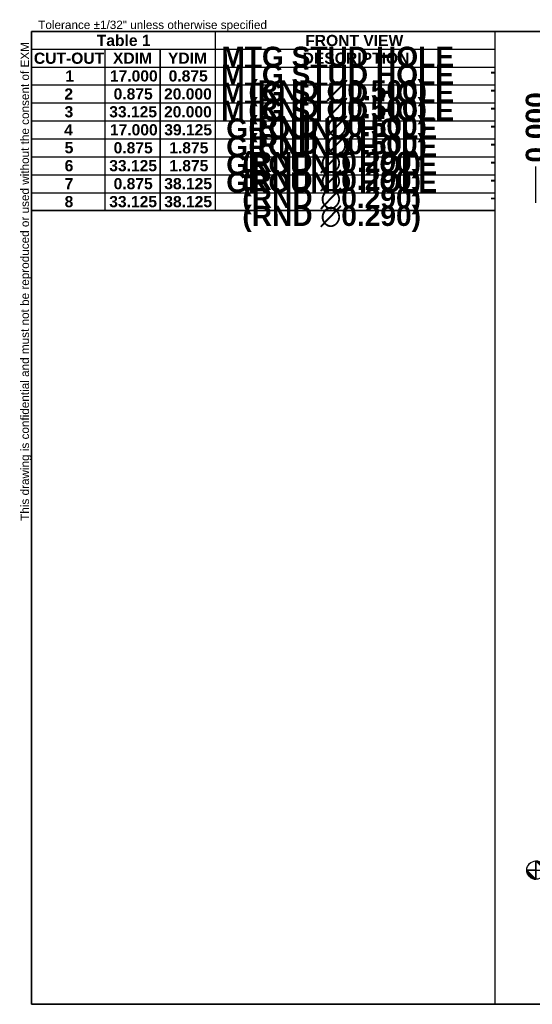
# Model space of a CAD drawing. Header units: inches. Extents: x 3.7 to 94.7, y 2.5 to 61.3.
# Tile 1 of 2: x 3.7 to 34.2, y 2.5 to 61.2. Entities that reach past the tile are written whole.
import ezdxf

# ---------------------------------------------------------------- set-up
doc = ezdxf.new("R2010")
doc.units = ezdxf.units.IN
doc.header["$LTSCALE"] = 10
doc.header["$MEASUREMENT"] = 0
doc.layers.get('0').update_dxf_attribs({"lineweight": 25})
for name, color, linetype, lineweight in [('Dimensions(ANSI)', 7, 'Continuous', 25), ('Sketch Geometry(ANSI)', 7, 'Continuous', 25), ('Symbols(ANSI)', 7, 'Continuous', 25)]:
    doc.layers.add(name, color=color, linetype=linetype, lineweight=lineweight)
doc.styles.add('Current-ANSI', font='arial.ttf')
doc.styles.add('Dimension-ANSI', font='arialbd.ttf')
doc.dimstyles.new('INCH-ANSI-VERTICAL', dxfattribs={"dimscale": 10, "dimtxt": 0.12, "dimasz": 0.098425, "dimexe": 0.04, "dimexo": 0.04, "dimgap": 0.031496, "dimtad": 0, "dimtih": 1, "dimtoh": 1, "dimdec": 3, "dimrnd": 1e-08, "dimzin": 0, "dimdsep": 46, "dimtxsty": 'Dimension-ANSI', "dimcen": 0.09, "dimdle": 0.312, "dimclrd": 179, "dimclre": 179, "dimclrt": 7, "dimadec": 1, "dimazin": 0, "dimtfac": 1, "dimtdec": 3, "dimtofl": 0, "dimtmove": 0, "dimatfit": 3, "dimfxl": 1, "dimtolj": 1, "dimtzin": 4, "dimlwd": 25, "dimlwe": 25, "dimarcsym": 0})

# ---------------------------------------------------------------- blocks, each defined once
blk = doc.blocks.new('Origin Indicator Symbol1')
at = {"layer": 'Dimensions(ANSI)'}
h = blk.add_hatch(color=7, dxfattribs=at)
edge = h.paths.add_edge_path(flags=0)
edge.add_line((5.85, 1.596), (5.751, 1.694))
edge.add_arc((5.85, 1.694), 0.0984, 180, 270)
h = blk.add_hatch(color=7, dxfattribs=at)
edge = h.paths.add_edge_path(flags=0)
edge.add_line((5.85, 1.793), (5.948, 1.694))
edge.add_arc((5.85, 1.694), 0.0984, 0, 90)
at = {"layer": 'Dimensions(ANSI)', "color": 7, "linetype": 'Continuous'}
for p, q in [((5.85, 1.596), (5.751, 1.694)), ((5.85, 1.793), (5.948, 1.694))]:
    blk.add_line(p, q, dxfattribs=at)
at = {"layer": 'Dimensions(ANSI)', "color": 7, "linetype": 'Continuous', "flags": 128}
for points in [[(5.85, 1.694), (5.85, 1.596), (5.751, 1.694), (5.85, 1.694)], [(5.85, 1.694), (5.751, 1.694), (5.85, 1.694), (5.85, 1.694)], [(5.85, 1.694), (5.948, 1.694), (5.85, 1.793), (5.85, 1.694)], [(5.85, 1.694), (5.85, 1.793), (5.85, 1.596), (5.85, 1.694)]]:
    blk.add_lwpolyline(points, dxfattribs=at)
at = {"layer": 'Dimensions(ANSI)', "color": 7, "linetype": 'Continuous'}
blk.add_circle((5.85, 1.694), 0.0984, dxfattribs=at)
for start, end in [(180, 270), (0, 90)]:
    blk.add_arc((5.85, 1.694), 0.0984, start, end, dxfattribs=at)
at = {"layer": 'Dimensions(ANSI)', "color": 7}
for points in [[(5.85, 1.694), (5.85, 1.596), (5.751, 1.694), (5.85, 1.694)], [(5.85, 1.694), (5.751, 1.694), (5.85, 1.694)], [(5.85, 1.694), (5.948, 1.694), (5.85, 1.793), (5.85, 1.694)], [(5.85, 1.694), (5.85, 1.793), (5.85, 1.596), (5.85, 1.694)]]:
    blk.add_solid(points, dxfattribs=at)
blk = doc.blocks.new('Hole Table1')
at = {"layer": 'Symbols(ANSI)'}
for p, q in [((0.438, 8.77), (0.438, 10.692)), ((0.438, 10.692), (5.407, 10.692)), ((5.407, 10.692), (5.407, 8.77)), ((0.438, 10.501), (1.225, 10.501)), ((1.225, 10.501), (1.225, 10.311)), ((1.225, 10.501), (1.816, 10.501)), ((1.225, 10.501), (1.225, 10.311)), ((1.816, 10.501), (1.816, 10.311)), ((1.816, 10.501), (2.406, 10.501)), ((1.816, 10.501), (1.816, 10.311)), ((2.406, 10.501), (2.406, 10.311)), ((2.406, 10.501), (5.407, 10.501)), ((2.406, 10.501), (2.406, 10.311)), ((0.438, 10.311), (1.225, 10.311)), ((0.438, 10.311), (1.225, 10.311)), ((1.225, 10.311), (1.816, 10.311)), ((1.225, 10.311), (1.225, 10.119)), ((1.225, 10.311), (1.816, 10.311)), ((1.225, 10.311), (1.225, 10.119)), ((1.816, 10.311), (2.406, 10.311)), ((1.816, 10.311), (1.816, 10.119)), ((1.816, 10.311), (2.406, 10.311)), ((1.816, 10.311), (1.816, 10.119)), ((2.406, 10.311), (5.407, 10.311)), ((2.406, 10.311), (2.406, 10.119)), ((2.406, 10.311), (5.407, 10.311)), ((2.406, 10.311), (2.406, 10.119)), ((0.438, 10.119), (1.225, 10.119)), ((0.438, 10.119), (1.225, 10.119)), ((1.225, 10.119), (1.816, 10.119)), ((1.225, 10.119), (1.225, 9.926)), ((1.225, 10.119), (1.816, 10.119)), ((1.225, 10.119), (1.225, 9.926)), ((1.816, 10.119), (2.406, 10.119)), ((1.816, 10.119), (1.816, 9.926)), ((1.816, 10.119), (2.406, 10.119)), ((1.816, 10.119), (1.816, 9.926)), ((2.406, 10.119), (5.407, 10.119)), ((2.406, 10.119), (2.406, 9.926)), ((2.406, 10.119), (5.407, 10.119)), ((2.406, 10.119), (2.406, 9.926)), ((0.438, 9.926), (1.225, 9.926)), ((0.438, 9.926), (1.225, 9.926)), ((1.225, 9.926), (1.816, 9.926)), ((1.225, 9.926), (1.225, 9.734)), ((1.225, 9.926), (1.816, 9.926)), ((1.225, 9.926), (1.225, 9.734)), ((1.816, 9.926), (2.406, 9.926)), ((1.816, 9.926), (1.816, 9.734)), ((1.816, 9.926), (2.406, 9.926)), ((1.816, 9.926), (1.816, 9.734)), ((2.406, 9.926), (5.407, 9.926)), ((2.406, 9.926), (2.406, 9.734)), ((2.406, 9.926), (5.407, 9.926)), ((2.406, 9.926), (2.406, 9.734)), ((0.438, 9.734), (1.225, 9.734)), ((0.438, 9.734), (1.225, 9.734)), ((1.225, 9.734), (1.816, 9.734)), ((1.225, 9.734), (1.225, 9.541)), ((1.225, 9.734), (1.816, 9.734)), ((1.225, 9.734), (1.225, 9.541)), ((1.816, 9.734), (2.406, 9.734)), ((1.816, 9.734), (1.816, 9.541)), ((1.816, 9.734), (2.406, 9.734)), ((1.816, 9.734), (1.816, 9.541)), ((2.406, 9.734), (5.407, 9.734)), ((2.406, 9.734), (2.406, 9.541)), ((2.406, 9.734), (5.407, 9.734)), ((2.406, 9.734), (2.406, 9.541)), ((0.438, 9.541), (1.225, 9.541)), ((0.438, 9.541), (1.225, 9.541)), ((1.225, 9.541), (1.816, 9.541)), ((1.225, 9.541), (1.225, 9.348)), ((1.225, 9.541), (1.816, 9.541)), ((1.225, 9.541), (1.225, 9.348)), ((1.816, 9.541), (2.406, 9.541)), ((1.816, 9.541), (1.816, 9.348)), ((1.816, 9.541), (2.406, 9.541)), ((1.816, 9.541), (1.816, 9.348)), ((2.406, 9.541), (5.407, 9.541)), ((2.406, 9.541), (2.406, 9.348)), ((2.406, 9.541), (5.407, 9.541)), ((2.406, 9.541), (2.406, 9.348)), ((0.438, 9.348), (1.225, 9.348)), ((0.438, 9.348), (1.225, 9.348)), ((1.225, 9.348), (1.816, 9.348)), ((1.225, 9.348), (1.225, 9.156)), ((1.225, 9.348), (1.816, 9.348)), ((1.225, 9.348), (1.225, 9.156)), ((1.816, 9.348), (2.406, 9.348)), ((1.816, 9.348), (1.816, 9.156)), ((1.816, 9.348), (2.406, 9.348)), ((1.816, 9.348), (1.816, 9.156)), ((2.406, 9.348), (5.407, 9.348)), ((2.406, 9.348), (2.406, 9.156)), ((2.406, 9.348), (5.407, 9.348)), ((2.406, 9.348), (2.406, 9.156)), ((0.438, 9.156), (1.225, 9.156)), ((0.438, 9.156), (1.225, 9.156)), ((1.225, 9.156), (1.816, 9.156)), ((1.225, 9.156), (1.225, 8.963)), ((1.225, 9.156), (1.816, 9.156)), ((1.225, 9.156), (1.225, 8.963)), ((1.816, 9.156), (2.406, 9.156)), ((1.816, 9.156), (1.816, 8.963)), ((1.816, 9.156), (2.406, 9.156)), ((1.816, 9.156), (1.816, 8.963)), ((2.406, 9.156), (5.407, 9.156)), ((2.406, 9.156), (2.406, 8.963)), ((2.406, 9.156), (5.407, 9.156)), ((2.406, 9.156), (2.406, 8.963)), ((0.438, 8.963), (1.225, 8.963)), ((0.438, 8.963), (1.225, 8.963)), ((1.225, 8.963), (1.816, 8.963)), ((1.225, 8.963), (1.225, 8.77)), ((1.225, 8.963), (1.816, 8.963)), ((1.225, 8.963), (1.225, 8.77)), ((1.816, 8.963), (2.406, 8.963)), ((1.816, 8.963), (1.816, 8.77)), ((1.816, 8.963), (2.406, 8.963)), ((1.816, 8.963), (1.816, 8.77)), ((2.406, 8.963), (5.407, 8.963)), ((2.406, 8.963), (2.406, 8.77)), ((2.406, 8.963), (5.407, 8.963)), ((2.406, 8.963), (2.406, 8.77)), ((0.438, 8.77), (1.225, 8.77)), ((5.407, 8.77), (0.438, 8.77)), ((1.225, 8.77), (1.816, 8.77)), ((1.816, 8.77), (2.406, 8.77)), ((2.406, 8.77), (5.407, 8.77))]:
    blk.add_line(p, q, dxfattribs=at)
at = {"layer": 'Symbols(ANSI)', "color": 7, "char_height": 0.12, "attachment_point": 7, "line_spacing_factor": 0.25, "style": 'Dimension-ANSI'}
for s, insert in [('                                          FRONT VIEW', (1.418, 10.534)), ('CUT-OUT', (0.463, 10.344)), ('XDIM', (1.311, 10.346)), ('YDIM', (1.901, 10.346)), ('DESCRIPTION', (3.346, 10.344)), ('1', (0.799, 10.155)), ('17.000', (1.278, 10.154)), ('0.875', (1.909, 10.154)), ('-', (5.361, 10.204)), ('2', (0.79, 9.962)), ('0.875', (1.318, 9.961)), ('20.000', (1.859, 9.961)), ('-', (5.361, 10.011)), ('3', (0.792, 9.769)), ('33.125', (1.271, 9.769)), ('20.000', (1.859, 9.769)), ('-', (5.361, 9.818)), ('4', (0.788, 9.577)), ('17.000', (1.278, 9.576)), ('39.125', (1.862, 9.576)), ('-', (5.361, 9.626)), ('5', (0.793, 9.384)), ('0.875', (1.318, 9.383)), ('1.875', (1.915, 9.383)), ('-', (5.361, 9.433)), ('6', (0.793, 9.191)), ('33.125', (1.271, 9.191)), ('1.875', (1.915, 9.191)), ('-', (5.361, 9.24)), ('7', (0.793, 9)), ('0.875', (1.318, 8.998)), ('38.125', (1.862, 8.998)), ('-', (5.361, 9.048)), ('8', (0.792, 8.805)), ('33.125', (1.271, 8.805)), ('38.125', (1.862, 8.805)), ('-', (5.361, 8.855))]:
    blk.add_mtext(s, dxfattribs=dict(at, insert=insert))
blk = doc.blocks.new('*D15')
at = {"layer": 'Defpoints', "color": 0, "linetype": 'Continuous', "transparency": 16777216}
for p in [(34.443, 52.479), (34.443, 49.919), (34.443, 49.919)]:
    blk.add_point(p, dxfattribs=at)
at = {"layer": 'Dimensions(ANSI)', "color": 179, "linetype": 'Continuous', "lineweight": 25, "transparency": 16777216}
blk.add_line((34.443, 50.319), (34.443, 52.479), dxfattribs=at)
at = {"layer": 'Dimensions(ANSI)', "color": 7, "linetype": 'Continuous', "lineweight": 25, "transparency": 16777216, "insert": (34.443, 54.815), "char_height": 1.2, "attachment_point": 5, "rotation": 90, "style": 'Dimension-ANSI'}
blk.add_mtext('\\A1;0.000', dxfattribs=at)
blk = doc.blocks.new('Hole Table2')
at = {"layer": 'Symbols(ANSI)'}
for p, q in [((0.437, 8.77), (0.437, 10.692)), ((0.437, 10.692), (2.406, 10.692)), ((2.406, 10.692), (2.406, 8.77)), ((0.437, 10.501), (1.225, 10.501)), ((1.225, 10.501), (1.225, 10.311)), ((1.225, 10.501), (1.815, 10.501)), ((1.225, 10.501), (1.225, 10.311)), ((1.815, 10.501), (1.815, 10.311)), ((1.815, 10.501), (2.406, 10.501)), ((1.815, 10.501), (1.815, 10.311)), ((0.437, 10.311), (1.225, 10.311)), ((0.437, 10.311), (1.225, 10.311)), ((1.225, 10.311), (1.815, 10.311)), ((1.225, 10.311), (1.225, 10.119)), ((1.225, 10.311), (1.815, 10.311)), ((1.225, 10.311), (1.225, 10.119)), ((1.815, 10.311), (2.406, 10.311)), ((1.815, 10.311), (1.815, 10.119)), ((1.815, 10.311), (2.406, 10.311)), ((1.815, 10.311), (1.815, 10.119)), ((0.437, 10.119), (1.225, 10.119)), ((0.437, 10.119), (1.225, 10.119)), ((1.225, 10.119), (1.815, 10.119)), ((1.225, 10.119), (1.225, 9.926)), ((1.225, 10.119), (1.815, 10.119)), ((1.225, 10.119), (1.225, 9.926)), ((1.815, 10.119), (2.406, 10.119)), ((1.815, 10.119), (1.815, 9.926)), ((1.815, 10.119), (2.406, 10.119)), ((1.815, 10.119), (1.815, 9.926)), ((0.437, 9.926), (1.225, 9.926)), ((0.437, 9.926), (1.225, 9.926)), ((1.225, 9.926), (1.815, 9.926)), ((1.225, 9.926), (1.225, 9.734)), ((1.225, 9.926), (1.815, 9.926)), ((1.225, 9.926), (1.225, 9.734)), ((1.815, 9.926), (2.406, 9.926)), ((1.815, 9.926), (1.815, 9.734)), ((1.815, 9.926), (2.406, 9.926)), ((1.815, 9.926), (1.815, 9.734)), ((0.437, 9.734), (1.225, 9.734)), ((0.437, 9.734), (1.225, 9.734)), ((1.225, 9.734), (1.815, 9.734)), ((1.225, 9.734), (1.225, 9.541)), ((1.225, 9.734), (1.815, 9.734)), ((1.225, 9.734), (1.225, 9.541)), ((1.815, 9.734), (2.406, 9.734)), ((1.815, 9.734), (1.815, 9.541)), ((1.815, 9.734), (2.406, 9.734)), ((1.815, 9.734), (1.815, 9.541)), ((0.437, 9.541), (1.225, 9.541)), ((0.437, 9.541), (1.225, 9.541)), ((1.225, 9.541), (1.815, 9.541)), ((1.225, 9.541), (1.225, 9.348)), ((1.225, 9.541), (1.815, 9.541)), ((1.225, 9.541), (1.225, 9.348)), ((1.815, 9.541), (2.406, 9.541)), ((1.815, 9.541), (1.815, 9.348)), ((1.815, 9.541), (2.406, 9.541)), ((1.815, 9.541), (1.815, 9.348)), ((0.437, 9.348), (1.225, 9.348)), ((0.437, 9.348), (1.225, 9.348)), ((1.225, 9.348), (1.815, 9.348)), ((1.225, 9.348), (1.225, 9.156)), ((1.225, 9.348), (1.815, 9.348)), ((1.225, 9.348), (1.225, 9.156)), ((1.815, 9.348), (2.406, 9.348)), ((1.815, 9.348), (1.815, 9.156)), ((1.815, 9.348), (2.406, 9.348)), ((1.815, 9.348), (1.815, 9.156)), ((0.437, 9.156), (1.225, 9.156)), ((0.437, 9.156), (1.225, 9.156)), ((1.225, 9.156), (1.815, 9.156)), ((1.225, 9.156), (1.225, 8.963)), ((1.225, 9.156), (1.815, 9.156)), ((1.225, 9.156), (1.225, 8.963)), ((1.815, 9.156), (2.406, 9.156)), ((1.815, 9.156), (1.815, 8.963)), ((1.815, 9.156), (2.406, 9.156)), ((1.815, 9.156), (1.815, 8.963)), ((0.437, 8.963), (1.225, 8.963)), ((0.437, 8.963), (1.225, 8.963)), ((1.225, 8.963), (1.815, 8.963)), ((1.225, 8.963), (1.225, 8.77)), ((1.225, 8.963), (1.815, 8.963)), ((1.225, 8.963), (1.225, 8.77)), ((1.815, 8.963), (2.406, 8.963)), ((1.815, 8.963), (1.815, 8.77)), ((1.815, 8.963), (2.406, 8.963)), ((1.815, 8.963), (1.815, 8.77)), ((0.437, 8.77), (1.225, 8.77)), ((2.406, 8.77), (0.437, 8.77)), ((1.225, 8.77), (1.815, 8.77)), ((1.815, 8.77), (2.406, 8.77))]:
    blk.add_line(p, q, dxfattribs=at)
at = {"layer": 'Symbols(ANSI)', "color": 7, "char_height": 0.12, "attachment_point": 7, "line_spacing_factor": 0.25, "style": 'Dimension-ANSI'}
for s, insert in [('Table 1', (1.137, 10.535)), ('CUT-OUT', (0.462, 10.344)), ('XDIM', (1.311, 10.346)), ('YDIM', (1.901, 10.346)), ('1', (0.799, 10.155)), ('17.000', (1.278, 10.154)), ('0.875', (1.908, 10.154)), ('2', (0.789, 9.962)), ('0.875', (1.318, 9.961)), ('20.000', (1.859, 9.961)), ('3', (0.791, 9.769)), ('33.125', (1.271, 9.769)), ('20.000', (1.859, 9.769)), ('4', (0.788, 9.577)), ('17.000', (1.278, 9.576)), ('39.125', (1.861, 9.576)), ('5', (0.792, 9.384)), ('0.875', (1.318, 9.383)), ('1.875', (1.915, 9.383)), ('6', (0.792, 9.191)), ('33.125', (1.271, 9.191)), ('1.875', (1.915, 9.191)), ('7', (0.792, 9)), ('0.875', (1.318, 8.998)), ('38.125', (1.861, 8.998)), ('8', (0.792, 8.805)), ('33.125', (1.271, 8.805)), ('38.125', (1.861, 8.805))]:
    blk.add_mtext(s, dxfattribs=dict(at, insert=insert))
blk = doc.blocks.new('Borders EXM - B (Inch) - B')
at = {"layer": 'Sketch Geometry(ANSI)', "linetype": 'Continuous', "lineweight": 35}
for p, q in [((16.438, 10.692), (0.437, 10.692)), ((0.437, 10.692), (0.437, 0.255)), ((0.437, 0.255), (16.438, 0.255))]:
    blk.add_line(p, q, dxfattribs=at)
at = {"layer": 'Sketch Geometry(ANSI)'}
blk.add_line((5.407, 10.692), (5.407, 0.255), dxfattribs=at)
at = {"layer": 'Symbols(ANSI)', "color": 7, "insert": (0.509, 10.692), "char_height": 0.09, "attachment_point": 7, "style": 'Current-ANSI'}
blk.add_mtext('Tolerance ±1/32" unless otherwise specified', dxfattribs=at)
at = {"layer": 'Symbols(ANSI)', "color": 7, "insert": (0.437, 5.442), "char_height": 0.09, "attachment_point": 7, "rotation": 90, "style": 'Current-ANSI'}
blk.add_mtext('This drawing is confidential and must not be reproduced or used without the consent of EXM', dxfattribs=at)
at = {"layer": 'Symbols(ANSI)', "color": 7, "style": 'Current-ANSI'}
blk.add_attdef('FILENAME_AND_PATH_001', (6.649, 10.718), '', height=0.09, dxfattribs=at)

msp = doc.modelspace()

# ---------------------------------------------------------------- block references
at = {"xscale": 5.555555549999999, "yscale": 5.555555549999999, "zscale": 5.555555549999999}
msp.add_blockref('Borders EXM - B (Inch) - B', (1.9444, 1.1313), dxfattribs=at)
at = {"layer": 'Dimensions(ANSI)', "xscale": 5.555555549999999, "yscale": 5.555555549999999, "zscale": 5.555555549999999}
msp.add_blockref('Origin Indicator Symbol1', (1.9444, 1.1313), dxfattribs=at)
at = {"layer": 'Symbols(ANSI)', "xscale": 5.555555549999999, "yscale": 5.555555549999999, "zscale": 5.555555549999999}
for name in ['Hole Table2', 'Hole Table1']:
    msp.add_blockref(name, (1.9444, 1.1313), dxfattribs=at)

# ---------------------------------------------------------------- texts
at = {"layer": 'Symbols(ANSI)', "color": 7, "char_height": 0.666667, "attachment_point": 5, "style": 'Dimension-ANSI'}
for s, insert, width in [('{\\fArial|b1|i0;\\H1.2000;MTG STUD HOLE (RND \\fAIGDT|b0|i0;\\H1.2000;n\\fArial|b1|i0;\\H1.2000;0.500)}', (22.6269, 57.8479), 13.939581), ('{\\fArial|b1|i0;\\H1.2000;MTG STUD HOLE (RND \\fAIGDT|b0|i0;\\H1.2000;n\\fArial|b1|i0;\\H1.2000;0.500)}', (22.6224, 56.7772), 13.939581), ('{\\fArial|b1|i0;\\H1.2000;MTG STUD HOLE (RND \\fAIGDT|b0|i0;\\H1.2000;n\\fArial|b1|i0;\\H1.2000;0.500)}', (22.6224, 55.7085), 13.939581), ('{\\fArial|b1|i0;\\H1.2000;MTG STUD HOLE (RND \\fAIGDT|b0|i0;\\H1.2000;n\\fArial|b1|i0;\\H1.2000;0.500)}', (22.6217, 54.6348), 13.939581), ('{\\fArial|b1|i0;\\H1.2000;GROUND HOLE (RND \\fAIGDT|b0|i0;\\H1.2000;n\\fArial|b1|i0;\\H1.2000;0.290)}', (22.2665, 53.5714), 13.215495), ('{\\fArial|b1|i0;\\H1.2000;GROUND HOLE (RND \\fAIGDT|b0|i0;\\H1.2000;n\\fArial|b1|i0;\\H1.2000;0.290)}', (22.2641, 52.4945), 13.215495), ('{\\fArial|b1|i0;\\H1.2000;GROUND HOLE (RND \\fAIGDT|b0|i0;\\H1.2000;n\\fArial|b1|i0;\\H1.2000;0.290)}', (22.2657, 51.4229), 13.215495), ('{\\fArial|b1|i0;\\H1.2000;GROUND HOLE (RND \\fAIGDT|b0|i0;\\H1.2000;n\\fArial|b1|i0;\\H1.2000;0.290)}', (22.2674, 50.3615), 13.215495)]:
    msp.add_mtext(s, dxfattribs=dict(at, insert=insert, width=width))

# ---------------------------------------------------------------- dimensions: what is measured, and where the dimension line sits
at = {"layer": 'Dimensions(ANSI)', "color": 179, "linetype": 'Continuous', "lineweight": 25, "true_color": 0x262658}
dim = msp.add_ordinate_dim(feature_location=(34.4429770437, 49.9189875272), offset=(0, 2.5602433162), dtype=1, origin=(34.4429770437, 49.9189875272), dimstyle='INCH-ANSI-VERTICAL', override={"dimgap": 0.031496, "dimtad": 0, "dimdec": 3, "dimlfac": 1, "dimtol": 0, "dimlim": 0, "dimtp": 0, "dimtm": 0, "dimtdec": 3}, dxfattribs=at)
dim.commit()
dim.dimension.update_dxf_attribs({"geometry": '*D15', "text_midpoint": (34.4429770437, 54.8152011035)})

doc.saveas('drawing.dxf')
